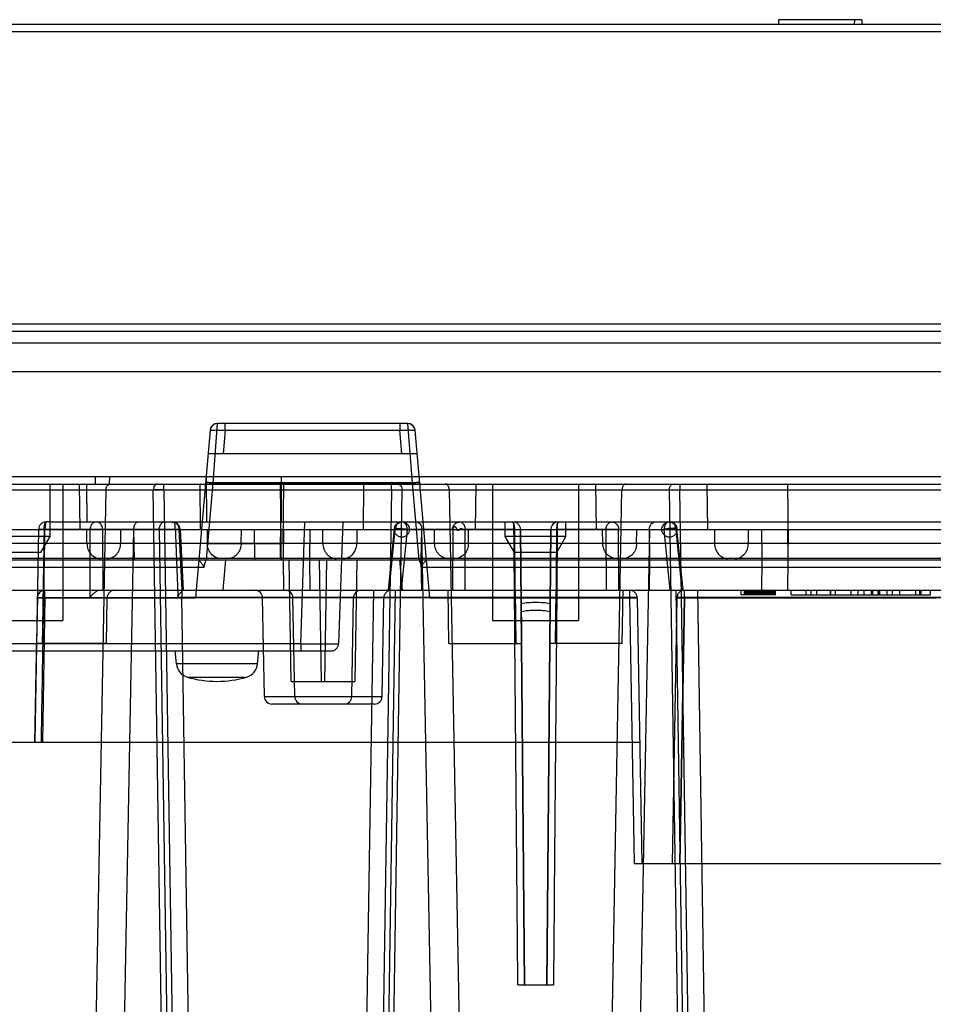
# Model space of a CAD drawing. Header units: millimetres. Extents: x 42 to 339, y 169 to 362.
# Tile 7 of 11: x 176 to 237, y 297 to 362. Entities that reach past the tile are written whole.
import ezdxf

# ---------------------------------------------------------------- set-up
doc = ezdxf.new("R2010")
doc.units = ezdxf.units.MM
doc.header["$LTSCALE"] = 34.608482
doc.layers.get('0').update_dxf_attribs({"linetype": 'CONTINUOUS'})

msp = doc.modelspace()

# ---------------------------------------------------------------- linework, layer by layer
at = {"color": 7, "linetype": 'Continuous'}
for p, q in [((226.446, 361.663), (226.44, 361.363)), ((231.935, 361.663), (226.446, 361.663)), ((231.446, 361.663), (231.44, 361.363)), ((231.935, 361.663), (231.94, 361.363)), ((129.715, 361.363), (328.904, 361.363)), ((130.214, 360.889), (324.469, 360.889)), ((325.393, 341.596), (129.203, 341.596)), ((129.203, 341.128), (325.393, 341.128)), ((325.394, 340.339), (56.375, 340.339)), ((56.302, 338.47), (325.346, 338.47)), ((189.185, 331.133), (189.486, 335.063)), ((201.995, 335.063), (189.486, 335.063)), ((189.984, 334.606), (189.984, 335.063)), ((201.497, 335.063), (201.497, 334.606)), ((201.995, 335.063), (202.296, 331.133)), ((188.988, 334.606), (188.022, 323.567)), ((189.984, 334.606), (189.849, 333.063)), ((189.984, 334.606), (201.497, 334.606)), ((201.632, 333.063), (201.497, 334.606)), ((203.459, 323.567), (202.493, 334.606)), ((202.628, 333.063), (188.853, 333.063)), ((55.44, 331.563), (330.94, 331.563)), ((181.43, 331.063), (181.438, 331.563)), ((182.362, 331.063), (182.37, 331.563)), ((188.767, 328.563), (188.752, 331.563)), ((193.703, 328.563), (193.688, 331.563)), ((170.519, 331.063), (182.362, 331.063)), ((178.44, 327.602), (178.44, 331.063)), ((179.275, 331.063), (179.275, 322.063)), ((180.424, 328.063), (180.379, 331.063)), ((180.838, 331.063), (180.857, 328.563)), ((182.362, 331.063), (313.941, 331.063)), ((185.949, 330.684), (185.949, 331.063)), ((188.363, 328.063), (188.333, 331.063)), ((188.679, 331.08), (202.801, 331.08)), ((188.742, 326.063), (189.185, 331.133)), ((202.296, 331.133), (189.185, 331.133)), ((193.615, 331.063), (193.654, 327.145)), ((193.804, 327.145), (193.843, 331.063)), ((199.095, 328.063), (199.125, 331.063)), ((200.932, 330.684), (200.932, 331.063)), ((202.296, 331.133), (202.739, 326.063)), ((206.502, 331.063), (206.457, 328.063)), ((207.605, 331.063), (207.605, 322.063)), ((213.275, 331.063), (213.275, 322.063)), ((214.379, 331.063), (214.424, 328.063)), ((219.949, 331.063), (219.949, 330.684)), ((221.786, 328.063), (221.755, 331.063)), ((227.037, 331.063), (227.077, 327.145)), ((70.288, 330.684), (309.551, 330.684)), ((167.639, 330.673), (185.242, 330.673)), ((180.339, 234.05), (182.128, 330.673)), ((186.728, 234.05), (185.242, 330.673)), ((185.949, 330.684), (187.435, 234.037)), ((200.932, 330.684), (199.446, 234.037)), ((200.153, 234.05), (201.639, 330.673)), ((201.639, 330.673), (219.242, 330.673)), ((204.753, 330.673), (206.542, 234.05)), ((214.339, 234.05), (216.128, 330.673)), ((219.242, 330.673), (220.728, 234.05)), ((221.435, 234.037), (219.949, 330.684)), ((178.44, 328.563), (178.185, 328.563)), ((178.44, 328.563), (316.94, 328.563)), ((194.959, 320.545), (195.239, 328.563)), ((197.737, 328.563), (197.457, 320.545)), ((208.44, 327.602), (208.44, 328.563)), ((212.44, 327.602), (212.44, 328.563)), ((62.94, 328.063), (329.44, 328.063)), ((177.685, 328.071), (177.44, 314.063)), ((177.683, 328.071), (177.556, 320.563)), ((178.047, 328.071), (181.077, 328.071)), ((185.638, 328.076), (178.106, 328.076)), ((180.871, 327.145), (180.857, 328.063)), ((181.08, 323.572), (181.077, 328.071)), ((186.945, 328.071), (181.907, 328.071)), ((181.907, 328.071), (181.914, 324.063)), ((183.94, 328.076), (182.097, 228.563)), ((183.095, 327.145), (183.109, 328.063)), ((183.945, 328.063), (183.975, 326.063)), ((185.638, 328.076), (187.168, 228.563)), ((187.147, 324.063), (186.945, 328.071)), ((187.012, 328.088), (187.215, 324.063)), ((188.796, 328.063), (188.805, 327.145)), ((191.038, 327.145), (191.047, 328.063)), ((191.893, 328.063), (191.913, 326.063)), ((193.625, 328.063), (193.645, 326.063)), ((193.636, 327.145), (193.645, 328.063)), ((193.822, 327.145), (193.813, 328.063)), ((193.833, 328.063), (193.813, 326.063)), ((195.565, 328.063), (195.545, 326.063)), ((196.42, 327.145), (196.411, 328.063)), ((198.662, 328.063), (198.653, 327.145)), ((201.126, 328.112), (200.728, 324.063)), ((200.797, 324.063), (201.191, 328.071)), ((204.974, 328.071), (201.191, 328.071)), ((201.977, 328.076), (201.583, 324.063)), ((201.977, 328.076), (209.012, 328.076)), ((202.906, 326.063), (202.936, 328.063)), ((204.784, 228.563), (202.941, 328.076)), ((203.786, 327.145), (203.772, 328.063)), ((204.974, 328.071), (204.966, 324.063)), ((205.801, 324.063), (205.804, 328.071)), ((209.063, 328.071), (205.804, 328.071)), ((206.01, 327.145), (206.024, 328.063)), ((209.445, 328.067), (209.707, 298.063)), ((209.445, 328.067), (209.509, 320.563)), ((209.704, 298.063), (209.447, 328.067)), ((211.174, 298.063), (211.436, 328.067)), ((211.434, 328.067), (211.176, 298.063)), ((211.435, 328.067), (211.371, 320.563)), ((215.077, 328.071), (211.818, 328.071)), ((211.869, 328.076), (218.904, 328.076)), ((214.871, 327.145), (214.857, 328.063)), ((215.077, 328.071), (215.08, 324.063)), ((215.907, 328.071), (219.69, 328.071)), ((215.914, 324.063), (215.907, 328.071)), ((217.94, 328.076), (216.097, 228.563)), ((217.095, 327.145), (217.109, 328.063)), ((217.975, 326.063), (217.945, 328.063)), ((219.298, 324.063), (218.904, 328.076)), ((219.69, 328.071), (220.084, 324.063)), ((220.153, 324.063), (219.755, 328.112)), ((222.219, 328.063), (222.228, 327.145)), ((224.461, 327.145), (224.47, 328.063)), ((225.316, 328.063), (225.336, 326.063)), ((227.048, 328.063), (227.068, 326.063)), ((227.059, 327.145), (227.068, 328.063)), ((326.356, 327.145), (100.356, 327.145)), ((178.44, 327.602), (174.44, 327.602)), ((177.84, 326.563), (178.44, 327.602)), ((193.636, 326.163), (193.636, 327.145)), ((193.654, 327.145), (193.654, 326.163)), ((193.804, 327.145), (193.804, 326.163)), ((193.822, 326.163), (193.822, 327.145)), ((209.04, 326.563), (208.44, 327.602)), ((212.44, 327.602), (208.44, 327.602)), ((211.84, 326.563), (212.44, 327.602)), ((227.059, 327.145), (227.059, 326.163)), ((227.077, 326.163), (227.077, 327.145)), ((177.84, 326.563), (175.04, 326.563)), ((211.84, 326.563), (209.04, 326.563)), ((327.925, 326.163), (64.456, 326.163)), ((100.363, 326.063), (325.24, 326.063)), ((189.839, 324.063), (190.014, 326.063)), ((193.813, 326.063), (193.833, 324.063)), ((193.813, 326.063), (195.545, 326.063)), ((194.33, 318.063), (194.19, 326.063)), ((195.545, 326.063), (195.565, 324.063)), ((196.33, 318.063), (196.19, 326.063)), ((196.551, 318.063), (196.69, 326.063)), ((198.551, 318.063), (198.69, 326.063)), ((201.467, 326.063), (201.642, 324.063)), ((202.936, 324.063), (202.906, 326.063)), ((217.945, 324.063), (217.975, 326.063)), ((225.336, 326.063), (225.316, 324.063)), ((225.336, 326.063), (227.068, 326.063)), ((227.068, 326.063), (227.048, 324.063)), ((188.567, 325.564), (157.979, 325.564)), ((238.834, 325.554), (202.916, 325.554)), ((64.274, 324.063), (327.93, 324.063)), ((178.106, 323.567), (178.106, 324.063)), ((187.121, 323.98), (187.121, 323.589)), ((198.298, 228.563), (199.767, 324.063)), ((201.181, 324.063), (199.713, 228.563)), ((204.73, 320.563), (204.669, 324.063)), ((209.096, 324.063), (209.125, 320.563)), ((209.48, 324.063), (209.51, 320.563)), ((211.401, 324.063), (211.371, 320.563)), ((211.755, 320.563), (211.785, 324.063)), ((216.151, 320.563), (216.212, 324.063)), ((216.635, 324.063), (216.635, 323.567)), ((221.168, 228.563), (219.699, 324.063)), ((220.246, 323.567), (220.246, 324.063)), ((221.114, 324.063), (222.582, 228.563)), ((223.985, 323.763), (223.985, 324.063)), ((224.198, 323.763), (224.198, 324.063)), ((224.24, 323.763), (224.24, 324.063)), ((224.283, 323.763), (224.283, 324.063)), ((224.368, 323.763), (224.368, 324.063)), ((224.411, 323.763), (224.411, 324.063)), ((224.453, 323.763), (224.453, 324.063)), ((224.496, 323.763), (224.496, 324.063)), ((224.538, 323.763), (224.538, 324.063)), ((224.581, 323.763), (224.581, 324.063)), ((224.623, 323.763), (224.623, 324.063)), ((224.708, 323.763), (224.708, 324.063)), ((224.751, 323.763), (224.751, 324.063)), ((224.836, 323.763), (224.836, 324.063)), ((224.921, 323.763), (224.921, 324.063)), ((224.964, 323.763), (224.964, 324.063)), ((225.049, 323.763), (225.049, 324.063)), ((225.091, 323.763), (225.091, 324.063)), ((225.134, 323.763), (225.134, 324.063)), ((225.177, 323.763), (225.177, 324.063)), ((225.219, 323.763), (225.219, 324.063)), ((225.262, 323.763), (225.262, 324.063)), ((225.304, 323.763), (225.304, 324.063)), ((225.389, 323.763), (225.389, 324.063)), ((225.432, 323.763), (225.432, 324.063)), ((225.474, 323.763), (225.474, 324.063)), ((225.517, 323.763), (225.517, 324.063)), ((225.56, 323.763), (225.56, 324.063)), ((225.602, 323.763), (225.602, 324.063)), ((225.645, 323.763), (225.645, 324.063)), ((225.687, 323.763), (225.687, 324.063)), ((225.73, 323.763), (225.73, 324.063)), ((225.772, 323.763), (225.772, 324.063)), ((225.857, 323.763), (225.857, 324.063)), ((225.9, 323.763), (225.9, 324.063)), ((225.943, 323.763), (225.943, 324.063)), ((225.985, 323.763), (225.985, 324.063)), ((226.028, 323.763), (226.028, 324.063)), ((226.07, 323.763), (226.07, 324.063)), ((226.113, 323.763), (226.113, 324.063)), ((226.198, 323.763), (226.198, 324.063)), ((226.24, 323.763), (226.24, 324.063)), ((227.29, 323.763), (227.29, 324.063)), ((228.24, 324.063), (228.24, 323.763)), ((228.59, 323.763), (228.59, 324.063)), ((228.94, 324.063), (228.94, 323.763)), ((229.84, 324.063), (229.84, 323.763)), ((229.89, 323.763), (229.89, 324.063)), ((230.19, 324.063), (230.19, 323.763)), ((231.226, 323.763), (231.226, 324.063)), ((231.701, 323.763), (231.701, 324.063)), ((232.094, 323.763), (232.094, 324.063)), ((232.569, 323.763), (232.569, 324.063)), ((232.654, 323.763), (232.654, 324.063)), ((233.004, 323.763), (233.004, 324.063)), ((233.088, 323.763), (233.088, 324.063)), ((233.131, 323.763), (233.131, 324.063)), ((233.606, 323.763), (233.606, 324.063)), ((233.956, 323.763), (233.956, 324.063)), ((234.431, 323.763), (234.431, 324.063)), ((235.467, 324.063), (235.467, 323.763)), ((235.767, 323.763), (235.767, 324.063)), ((235.817, 324.063), (235.817, 323.763)), ((236.467, 323.763), (236.467, 324.063)), ((177.606, 323.572), (177.555, 320.563)), ((178.106, 323.572), (177.94, 314.063)), ((216.635, 323.572), (177.973, 323.572)), ((178.106, 323.567), (188.022, 323.567)), ((182.151, 320.563), (182.203, 323.572)), ((187.121, 323.589), (186.866, 323.588)), ((188.582, 228.563), (187.121, 323.589)), ((216.635, 323.589), (187.121, 323.589)), ((192.563, 317.054), (192.449, 323.572)), ((194.563, 317.054), (194.449, 323.572)), ((198.318, 317.054), (198.432, 323.572)), ((200.318, 317.054), (200.432, 323.572)), ((203.459, 323.567), (216.635, 323.567)), ((216.635, 323.589), (216.941, 306.063)), ((217.135, 323.572), (217.44, 306.063)), ((219.746, 323.572), (219.44, 306.063)), ((219.94, 306.063), (220.246, 323.589)), ((220.246, 323.567), (219.94, 306.063)), ((258.635, 323.589), (220.246, 323.589)), ((258.635, 323.572), (220.246, 323.572)), ((220.246, 323.567), (236.835, 323.567)), ((226.24, 323.763), (223.985, 323.763)), ((227.29, 323.763), (236.467, 323.763)), ((173.605, 322.063), (179.275, 322.063)), ((207.605, 322.063), (213.275, 322.063)), ((194.959, 320.545), (129.922, 320.545)), ((177.443, 314.063), (177.562, 321.052)), ((182.151, 320.563), (177.554, 320.563)), ((194.959, 320.545), (194.959, 320.063)), ((204.73, 320.563), (209.51, 320.563)), ((216.151, 320.563), (211.371, 320.563)), ((127.923, 320.063), (196.958, 320.063)), ((186.765, 319.216), (186.69, 320.063)), ((192.116, 319.216), (192.19, 320.063)), ((192.116, 319.216), (186.765, 319.216)), ((187.481, 318.343), (191.4, 318.343)), ((194.33, 318.063), (198.551, 318.063)), ((192.563, 317.054), (200.318, 317.054)), ((199.818, 316.563), (193.063, 316.563)), ((118.65, 314.063), (217.301, 314.063)), ((216.941, 306.063), (328.755, 306.063)), ((209.266, 298.063), (211.614, 298.063))]:
    msp.add_line(p, q, dxfattribs=at)
for points in [[(189.486, 335.063), (189.249, 335.003), (189.068, 334.838), (188.988, 334.606)], [(189.486, 335.063), (189.342, 335.041), (189.207, 334.978), (189.098, 334.878), (189.022, 334.749), (188.988, 334.606)], [(202.493, 334.606), (202.412, 334.838), (202.232, 335.003), (201.995, 335.063)], [(202.493, 334.606), (202.459, 334.749), (202.383, 334.878), (202.274, 334.978), (202.139, 335.041), (201.995, 335.063)], [(187.011, 328.088), (186.949, 328.306), (186.795, 328.475), (186.584, 328.558)]]:
    msp.add_lwpolyline(points, dxfattribs=at)
for centre in [(201.623, 328.063), (219.257, 328.063)]:
    msp.add_circle(centre, 0.5, dxfattribs=at)
for centre, radius, start, end in [((189.486, 334.563), 0.5, 90, 175), ((201.995, 334.563), 0.5, 5, 90), ((178.185, 328.063), 0.5, 89.99999, 179), ((208.945, 328.063), 0.5, 0.5, 90), ((211.936, 328.063), 0.5, 90, 179.5), ((181.252, 328.063), 3.146, 178.56728, 179.7663), ((178.106, 323.563), 0.5, 90, 179), ((182.703, 323.563), 0.5, 90, 179), ((191.949, 323.563), 0.5, 1, 89.99746), ((193.949, 323.563), 0.5, 1, 89.99746), ((198.932, 323.563), 0.5, 90.00254, 179), ((200.932, 323.563), 0.5, 90.00254, 179), ((216.635, 323.563), 0.5, 1, 90), ((220.246, 323.563), 0.5, 90, 180), ((210.439, 317.281), 5.975, 89.98308, 99.16095), ((210.441, 317.268), 5.987, 80.84913, 90.00767), ((196.958, 320.563), 0.5, 269.99756, 357.99997), ((187.761, 319.303), 1, 185, 253.74297), ((191.12, 319.303), 1, 286.25703, 355), ((189.44, 325.063), 7, 253.74297, 286.25703), ((193.063, 317.063), 0.5, 181.00015, 270), ((195.063, 317.063), 0.5, 181.00015, 270), ((197.818, 317.063), 0.5, 270, 358.99985), ((199.818, 317.063), 0.5, 270, 358.99985)]:
    msp.add_arc(centre, radius, start, end, dxfattribs=at)
for points, knots in [([(188.988, 334.606), (188.99, 334.632), (189.141, 334.602), (189.299, 334.637), (189.63, 334.615), (189.857, 334.612), (189.984, 334.606)], [0, 0, 0, 0, 0.078003, 0.294701, 0.618469, 1, 1, 1, 1]), ([(201.497, 334.606), (201.623, 334.612), (201.851, 334.615), (202.181, 334.637), (202.34, 334.602), (202.491, 334.632), (202.493, 334.606)], [0, 0, 0, 0, 0.381491, 0.705257, 0.92198, 1, 1, 1, 1]), ([(182.128, 330.673), (182.129, 330.74), (182.153, 330.866), (182.252, 331.017), (182.361, 331.063), (182.41, 331.063)], [0, 0, 0, 0, 0.381096, 0.716319, 1, 1, 1, 1]), ([(185.525, 331.063), (185.476, 331.063), (185.369, 331.019), (185.269, 330.869), (185.243, 330.742), (185.242, 330.673)], [0, 0, 0, 0, 0.276834, 0.608907, 1, 1, 1, 1]), ([(189.185, 331.133), (189.12, 331.138), (189.027, 331.146), (188.921, 331.154), (188.868, 331.158), (188.839, 331.16), (188.817, 331.162), (188.802, 331.163), (188.787, 331.164), (188.773, 331.165), (188.76, 331.166), (188.747, 331.166), (188.735, 331.167), (188.723, 331.168), (188.712, 331.168), (188.703, 331.168), (188.697, 331.168), (188.693, 331.168), (188.69, 331.168), (188.688, 331.168), (188.687, 331.168), (188.687, 331.167)], [0, 0, 0, 0, 0.38981, 0.563906, 0.639104, 0.706812, 0.738969, 0.769795, 0.799564, 0.828073, 0.855022, 0.880195, 0.903395, 0.924424, 0.956222, 0.969068, 0.979779, 0.988281, 0.994507, 0.998399, 1, 1, 1, 1]), ([(201.356, 331.063), (201.404, 331.063), (201.511, 331.019), (201.612, 330.869), (201.637, 330.742), (201.639, 330.673)], [0, 0, 0, 0, 0.276834, 0.608907, 1, 1, 1, 1]), ([(202.794, 331.167), (202.794, 331.168), (202.793, 331.168), (202.791, 331.168), (202.788, 331.168), (202.783, 331.168), (202.778, 331.168), (202.769, 331.168), (202.758, 331.168), (202.745, 331.167), (202.734, 331.166), (202.721, 331.166), (202.708, 331.165), (202.694, 331.164), (202.679, 331.163), (202.663, 331.162), (202.642, 331.16), (202.613, 331.158), (202.56, 331.154), (202.454, 331.146), (202.36, 331.138), (202.296, 331.133)], [0, 0, 0, 0, 0.001601, 0.005493, 0.011719, 0.020221, 0.030932, 0.043777, 0.075576, 0.096605, 0.119805, 0.144978, 0.171927, 0.200436, 0.230205, 0.261031, 0.293188, 0.360896, 0.436094, 0.61019, 1, 1, 1, 1]), ([(204.753, 330.673), (204.752, 330.74), (204.728, 330.866), (204.629, 331.017), (204.52, 331.063), (204.47, 331.063)], [0, 0, 0, 0, 0.381096, 0.716319, 1, 1, 1, 1]), ([(216.41, 331.063), (216.361, 331.063), (216.252, 331.017), (216.153, 330.866), (216.129, 330.74), (216.128, 330.673)], [0, 0, 0, 0, 0.283681, 0.618905, 1, 1, 1, 1]), ([(219.242, 330.673), (219.243, 330.738), (219.267, 330.863), (219.364, 331.015), (219.474, 331.063), (219.525, 331.063)], [0, 0, 0, 0, 0.372841, 0.707986, 1, 1, 1, 1]), ([(185.949, 330.684), (185.863, 330.683), (185.696, 330.682), (185.461, 330.678), (185.311, 330.675), (185.242, 330.673)], [0, 0, 0, 0, 0.36588, 0.706957, 1, 1, 1, 1]), ([(200.932, 330.684), (201.018, 330.683), (201.184, 330.682), (201.42, 330.678), (201.57, 330.675), (201.639, 330.673)], [0, 0, 0, 0, 0.36588, 0.706957, 1, 1, 1, 1]), ([(219.242, 330.673), (219.311, 330.675), (219.461, 330.678), (219.696, 330.682), (219.863, 330.683), (219.949, 330.684)], [0, 0, 0, 0, 0.293042, 0.634121, 1, 1, 1, 1]), ([(178.047, 328.071), (178.048, 328.114), (178.051, 328.197), (178.064, 328.313), (178.079, 328.386), (178.088, 328.419)], [0, 0, 0, 0, 0.363899, 0.703996, 1, 1, 1, 1]), ([(178.088, 328.419), (178.096, 328.447), (178.112, 328.492), (178.142, 328.545), (178.173, 328.563), (178.185, 328.563)], [0, 0, 0, 0, 0.466863, 0.795432, 1, 1, 1, 1]), ([(178.185, 328.563), (178.164, 328.563), (178.137, 328.469), (178.117, 328.347), (178.109, 328.215), (178.107, 328.142)], [0, 0, 0, 0, 0.140516, 0.495575, 1, 1, 1, 1]), ([(181.474, 328.563), (181.413, 328.563), (181.291, 328.525), (181.163, 328.393), (181.092, 328.236), (181.075, 328.124), (181.077, 328.071)], [0, 0, 0, 0, 0.264732, 0.517997, 0.77431, 1, 1, 1, 1]), ([(181.777, 328.419), (181.75, 328.45), (181.69, 328.503), (181.584, 328.552), (181.509, 328.563), (181.474, 328.563)], [0, 0, 0, 0, 0.350722, 0.689583, 1, 1, 1, 1]), ([(181.907, 328.071), (181.906, 328.114), (181.895, 328.2), (181.851, 328.319), (181.804, 328.389), (181.777, 328.419)], [0, 0, 0, 0, 0.340509, 0.675217, 1, 1, 1, 1]), ([(184.293, 328.563), (184.234, 328.563), (184.099, 328.509), (183.973, 328.32), (183.941, 328.16), (183.94, 328.076)], [0, 0, 0, 0, 0.273677, 0.612894, 1, 1, 1, 1]), ([(185.638, 328.076), (185.639, 328.159), (185.67, 328.316), (185.793, 328.505), (185.93, 328.564), (185.991, 328.563)], [0, 0, 0, 0, 0.378691, 0.717703, 1, 1, 1, 1]), ([(186.436, 328.563), (186.449, 328.563), (186.476, 328.563), (186.518, 328.562), (186.545, 328.561), (186.559, 328.56)], [0, 0, 0, 0, 0.330904, 0.664316, 1, 1, 1, 1]), ([(186.691, 328.092), (186.69, 328.131), (186.689, 328.203), (186.685, 328.302), (186.679, 328.38), (186.671, 328.441), (186.661, 328.485), (186.648, 328.517), (186.632, 328.539), (186.611, 328.552), (186.586, 328.558), (186.568, 328.559), (186.559, 328.56)], [0, 0, 0, 0, 0.22169, 0.407087, 0.554041, 0.665628, 0.748779, 0.810231, 0.857396, 0.899301, 0.945351, 1, 1, 1, 1]), ([(186.559, 328.56), (186.584, 328.557), (186.637, 328.544), (186.712, 328.51), (186.767, 328.468), (186.801, 328.435), (186.819, 328.415), (186.832, 328.4), (186.844, 328.384), (186.859, 328.362), (186.885, 328.32), (186.915, 328.252), (186.939, 328.164), (186.944, 328.102), (186.945, 328.071)], [0, 0, 0, 0, 0.114663, 0.238888, 0.360577, 0.420053, 0.449352, 0.478321, 0.507212, 0.536774, 0.597861, 0.727294, 0.864855, 1, 1, 1, 1]), ([(201.309, 328.417), (201.286, 328.39), (201.25, 328.332), (201.23, 328.237), (201.22, 328.15), (201.202, 328.096), (201.191, 328.071)], [0, 0, 0, 0, 0.290361, 0.540487, 0.779576, 1, 1, 1, 1]), ([(201.309, 328.417), (201.328, 328.439), (201.371, 328.478), (201.447, 328.518), (201.501, 328.538), (201.528, 328.545)], [0, 0, 0, 0, 0.330401, 0.673646, 1, 1, 1, 1]), ([(201.528, 328.545), (201.533, 328.549), (201.546, 328.555), (201.568, 328.559), (201.594, 328.562), (201.613, 328.563), (201.623, 328.563)], [0, 0, 0, 0, 0.195211, 0.41712, 0.681659, 1, 1, 1, 1]), ([(201.87, 328.421), (201.849, 328.449), (201.803, 328.5), (201.717, 328.551), (201.654, 328.563), (201.623, 328.563)], [0, 0, 0, 0, 0.359613, 0.689114, 1, 1, 1, 1]), ([(201.977, 328.076), (201.976, 328.116), (201.968, 328.198), (201.933, 328.316), (201.894, 328.389), (201.87, 328.421)], [0, 0, 0, 0, 0.3253, 0.673852, 1, 1, 1, 1]), ([(202.588, 328.563), (202.651, 328.563), (202.789, 328.504), (202.91, 328.312), (202.939, 328.156), (202.941, 328.076)], [0, 0, 0, 0, 0.28872, 0.631048, 1, 1, 1, 1]), ([(204.974, 328.071), (204.974, 328.116), (204.987, 328.206), (205.036, 328.335), (205.123, 328.451), (205.204, 328.508), (205.25, 328.529)], [0, 0, 0, 0, 0.235738, 0.480959, 0.731419, 1, 1, 1, 1]), ([(205.25, 328.529), (205.266, 328.536), (205.3, 328.549), (205.353, 328.56), (205.389, 328.563), (205.407, 328.563)], [0, 0, 0, 0, 0.335966, 0.668786, 1, 1, 1, 1]), ([(205.685, 328.419), (205.662, 328.449), (205.608, 328.5), (205.512, 328.551), (205.442, 328.563), (205.407, 328.563)], [0, 0, 0, 0, 0.349969, 0.680763, 1, 1, 1, 1]), ([(205.804, 328.071), (205.803, 328.112), (205.794, 328.196), (205.755, 328.315), (205.711, 328.388), (205.685, 328.419)], [0, 0, 0, 0, 0.328921, 0.67231, 1, 1, 1, 1]), ([(209.063, 328.071), (209.062, 328.154), (209.051, 328.303), (209.025, 328.457), (208.974, 328.563), (208.945, 328.563)], [0, 0, 0, 0, 0.475486, 0.830945, 1, 1, 1, 1]), ([(208.992, 328.421), (208.988, 328.447), (208.98, 328.491), (208.969, 328.536), (208.953, 328.563), (208.945, 328.563)], [0, 0, 0, 0, 0.513174, 0.844898, 1, 1, 1, 1]), ([(209.012, 328.076), (209.012, 328.115), (209.01, 328.196), (209.004, 328.311), (208.996, 328.387), (208.992, 328.421)], [0, 0, 0, 0, 0.341965, 0.695478, 1, 1, 1, 1]), ([(211.853, 328.419), (211.845, 328.385), (211.832, 328.31), (211.821, 328.194), (211.819, 328.112), (211.818, 328.071)], [0, 0, 0, 0, 0.30223, 0.651353, 1, 1, 1, 1]), ([(211.936, 328.563), (211.925, 328.563), (211.897, 328.542), (211.873, 328.49), (211.86, 328.446), (211.853, 328.419)], [0, 0, 0, 0, 0.199999, 0.527192, 1, 1, 1, 1]), ([(211.869, 328.076), (211.869, 328.115), (211.87, 328.196), (211.877, 328.311), (211.884, 328.387), (211.889, 328.422)], [0, 0, 0, 0, 0.341905, 0.695357, 1, 1, 1, 1]), ([(211.889, 328.422), (211.893, 328.447), (211.901, 328.491), (211.912, 328.536), (211.928, 328.563), (211.936, 328.563)], [0, 0, 0, 0, 0.513357, 0.844938, 1, 1, 1, 1]), ([(215.077, 328.071), (215.078, 328.157), (215.113, 328.32), (215.258, 328.51), (215.405, 328.563), (215.474, 328.563)], [0, 0, 0, 0, 0.373511, 0.70074, 1, 1, 1, 1]), ([(215.474, 328.563), (215.511, 328.563), (215.587, 328.551), (215.692, 328.501), (215.751, 328.449), (215.777, 328.419)], [0, 0, 0, 0, 0.32505, 0.656828, 1, 1, 1, 1]), ([(215.777, 328.419), (215.805, 328.388), (215.853, 328.316), (215.896, 328.197), (215.906, 328.112), (215.907, 328.071)], [0, 0, 0, 0, 0.332376, 0.67485, 1, 1, 1, 1]), ([(217.94, 328.076), (217.941, 328.156), (217.971, 328.312), (218.092, 328.504), (218.23, 328.563), (218.293, 328.563)], [0, 0, 0, 0, 0.368952, 0.71128, 1, 1, 1, 1]), ([(219.011, 328.421), (218.987, 328.389), (218.947, 328.316), (218.913, 328.198), (218.905, 328.116), (218.904, 328.076)], [0, 0, 0, 0, 0.326148, 0.6747, 1, 1, 1, 1]), ([(219.257, 328.563), (219.227, 328.563), (219.163, 328.551), (219.078, 328.5), (219.031, 328.449), (219.011, 328.421)], [0, 0, 0, 0, 0.310886, 0.640387, 1, 1, 1, 1]), ([(219.257, 328.563), (219.268, 328.563), (219.287, 328.562), (219.313, 328.559), (219.335, 328.555), (219.348, 328.549), (219.353, 328.545)], [0, 0, 0, 0, 0.318214, 0.58276, 0.804735, 1, 1, 1, 1]), ([(219.572, 328.417), (219.553, 328.439), (219.51, 328.477), (219.434, 328.518), (219.38, 328.538), (219.353, 328.545)], [0, 0, 0, 0, 0.329963, 0.673178, 1, 1, 1, 1]), ([(219.69, 328.071), (219.679, 328.096), (219.66, 328.15), (219.65, 328.237), (219.631, 328.332), (219.594, 328.39), (219.572, 328.417)], [0, 0, 0, 0, 0.219652, 0.458642, 0.708948, 1, 1, 1, 1]), ([(177.683, 328.072), (177.687, 328.091), (177.791, 328.058), (177.905, 328.088), (178.036, 328.077), (178.107, 328.076)], [0, 0, 0, 0, 0.138974, 0.501101, 1, 1, 1, 1]), ([(178.048, 328.071), (177.984, 328.072), (177.87, 328.084), (177.768, 328.057), (177.689, 328.085), (177.683, 328.072)], [0, 0, 0, 0, 0.524833, 0.875555, 1, 1, 1, 1]), ([(177.87, 314.063), (177.896, 315.621), (177.949, 318.735), (178.027, 323.406), (178.081, 326.52), (178.107, 328.076)], [0, 0, 0, 0, 0.333496, 0.66683, 1, 1, 1, 1]), ([(178.048, 328.071), (178.035, 327.238), (178.006, 325.57), (177.965, 323.067), (177.937, 321.398), (177.923, 320.563)], [0, 0, 0, 0, 0.333128, 0.666461, 1, 1, 1, 1]), ([(181.077, 328.071), (181.087, 328.073), (181.108, 328.073), (181.138, 328.067), (181.17, 328.071), (181.197, 328.098), (181.223, 328.075), (181.224, 328.063)], [0, 0, 0, 0, 0.191952, 0.384539, 0.576241, 0.775551, 1, 1, 1, 1]), ([(181.224, 328.063), (181.277, 328.064), (181.387, 328.091), (181.563, 328.075), (181.737, 328.078), (181.854, 328.074), (181.907, 328.071)], [0, 0, 0, 0, 0.232863, 0.489719, 0.767839, 1, 1, 1, 1]), ([(185.638, 328.076), (185.741, 328.078), (185.966, 328.081), (186.317, 328.083), (186.564, 328.088), (186.691, 328.092)], [0, 0, 0, 0, 0.295248, 0.639594, 1, 1, 1, 1]), ([(186.691, 328.092), (186.75, 328.095), (186.854, 328.091), (186.944, 328.109), (187.036, 328.079), (186.967, 328.074), (186.945, 328.071)], [0, 0, 0, 0, 0.46198, 0.754674, 0.829693, 1, 1, 1, 1]), ([(186.691, 328.092), (186.71, 327.591), (186.749, 326.59), (186.807, 325.089), (186.847, 324.088), (186.866, 323.588)], [0, 0, 0, 0, 0.333325, 0.666658, 1, 1, 1, 1]), ([(201.191, 328.071), (201.171, 328.078), (201.141, 328.08), (201.121, 328.123), (201.168, 328.134), (201.211, 328.141), (201.252, 328.143), (201.273, 328.144)], [0, 0, 0, 0, 0.26327, 0.35496, 0.4927, 0.720287, 1, 1, 1, 1]), ([(201.273, 328.144), (201.28, 328.144), (201.294, 328.145), (201.315, 328.145), (201.329, 328.145), (201.336, 328.145)], [0, 0, 0, 0, 0.33498, 0.669659, 1, 1, 1, 1]), ([(201.336, 328.145), (201.37, 328.145), (201.444, 328.143), (201.563, 328.136), (201.698, 328.123), (201.838, 328.104), (201.932, 328.086), (201.977, 328.076)], [0, 0, 0, 0, 0.155772, 0.343364, 0.557579, 0.784639, 1, 1, 1, 1]), ([(205.031, 328.063), (205.014, 328.061), (204.963, 328.042), (204.993, 328.06), (205.002, 328.072), (205.014, 328.074), (205.019, 328.074)], [0, 0, 0, 0, 0.533262, 0.664084, 0.838297, 1, 1, 1, 1]), ([(205.804, 328.071), (205.795, 328.064), (205.77, 328.051), (205.725, 328.057), (205.673, 328.062), (205.612, 328.079), (205.556, 328.108), (205.492, 328.131), (205.439, 328.094), (205.404, 328.053), (205.364, 328.02), (205.325, 327.998), (205.282, 328.002), (205.261, 328.038), (205.253, 328.077), (205.243, 328.121), (205.224, 328.165), (205.195, 328.205), (205.153, 328.233), (205.104, 328.241), (205.06, 328.229), (205.027, 328.204), (205.001, 328.172), (204.985, 328.137), (204.975, 328.1), (204.974, 328.075), (204.974, 328.062)], [0, 0, 0, 0, 0.031484, 0.068864, 0.118282, 0.172595, 0.233756, 0.29019, 0.338446, 0.392107, 0.436858, 0.474616, 0.507877, 0.539205, 0.575113, 0.614751, 0.656942, 0.701234, 0.745936, 0.788291, 0.827217, 0.863739, 0.898414, 0.934607, 0.96453, 1, 1, 1, 1]), ([(204.974, 328.071), (205.031, 328.074), (205.164, 328.077), (205.377, 328.079), (205.598, 328.077), (205.741, 328.074), (205.804, 328.071)], [0, 0, 0, 0, 0.203805, 0.482593, 0.770635, 1, 1, 1, 1]), ([(205.019, 328.074), (205.025, 328.074), (205.039, 328.077), (205.057, 328.084), (205.104, 328.068), (205.045, 328.073), (205.031, 328.063)], [0, 0, 0, 0, 0.15846, 0.348676, 0.554287, 1, 1, 1, 1]), ([(209.012, 328.076), (209.085, 328.076), (209.223, 328.087), (209.337, 328.054), (209.443, 328.086), (209.447, 328.067)], [0, 0, 0, 0, 0.506978, 0.869999, 1, 1, 1, 1]), ([(209.267, 298.063), (209.239, 301.398), (209.181, 308.068), (209.097, 318.073), (209.039, 324.742), (209.012, 328.076)], [0, 0, 0, 0, 0.333389, 0.666722, 1, 1, 1, 1]), ([(209.062, 328.071), (209.13, 328.072), (209.253, 328.083), (209.351, 328.053), (209.443, 328.083), (209.445, 328.067)], [0, 0, 0, 0, 0.525002, 0.876405, 1, 1, 1, 1]), ([(211.434, 328.067), (211.438, 328.086), (211.544, 328.054), (211.658, 328.087), (211.795, 328.076), (211.869, 328.076)], [0, 0, 0, 0, 0.130048, 0.493199, 1, 1, 1, 1]), ([(211.435, 328.067), (211.437, 328.083), (211.53, 328.053), (211.629, 328.083), (211.751, 328.072), (211.818, 328.071)], [0, 0, 0, 0, 0.124727, 0.476163, 1, 1, 1, 1]), ([(211.869, 328.076), (211.841, 324.742), (211.784, 318.073), (211.699, 308.068), (211.642, 301.398), (211.614, 298.063)], [0, 0, 0, 0, 0.333278, 0.666611, 1, 1, 1, 1]), ([(215.906, 328.071), (215.85, 328.074), (215.717, 328.077), (215.504, 328.079), (215.283, 328.077), (215.14, 328.074), (215.077, 328.071)], [0, 0, 0, 0, 0.203546, 0.482423, 0.770567, 1, 1, 1, 1]), ([(219.69, 328.071), (219.708, 328.077), (219.731, 328.082), (219.762, 328.114), (219.731, 328.131), (219.698, 328.137), (219.649, 328.143), (219.594, 328.145), (219.53, 328.146), (219.453, 328.144), (219.361, 328.139), (219.256, 328.13), (219.141, 328.117), (219.022, 328.1), (218.942, 328.085), (218.904, 328.076)], [0, 0, 0, 0, 0.06005, 0.083819, 0.106926, 0.147751, 0.201051, 0.25894, 0.32494, 0.40606, 0.504053, 0.617272, 0.742695, 0.873972, 1, 1, 1, 1]), ([(180.871, 327.145), (180.873, 327.017), (180.919, 326.765), (181.108, 326.439), (181.393, 326.217), (181.625, 326.163), (181.737, 326.163)], [0, 0, 0, 0, 0.26634, 0.523268, 0.766625, 1, 1, 1, 1]), ([(182.229, 326.163), (182.341, 326.163), (182.573, 326.217), (182.858, 326.439), (183.047, 326.765), (183.093, 327.017), (183.095, 327.145)], [0, 0, 0, 0, 0.233375, 0.476732, 0.73366, 1, 1, 1, 1]), ([(189.671, 326.163), (189.561, 326.163), (189.334, 326.215), (189.049, 326.432), (188.855, 326.756), (188.807, 327.014), (188.805, 327.145)], [0, 0, 0, 0, 0.229948, 0.467067, 0.725897, 1, 1, 1, 1]), ([(188.805, 327.145), (189.102, 327.144), (189.786, 327.143), (190.921, 327.142), (192.241, 327.143), (193.173, 327.144), (193.654, 327.145)], [0, 0, 0, 0, 0.183365, 0.423318, 0.702432, 1, 1, 1, 1]), ([(191.038, 327.145), (191.037, 327.085), (191.026, 326.962), (190.978, 326.779), (190.897, 326.603), (190.785, 326.447), (190.67, 326.339), (190.568, 326.271), (190.465, 326.218), (190.333, 326.174), (190.225, 326.163), (190.172, 326.163)], [0, 0, 0, 0, 0.124925, 0.255719, 0.389535, 0.522729, 0.652117, 0.714731, 0.775597, 0.891494, 1, 1, 1, 1]), ([(191.038, 327.145), (191.197, 327.144), (191.563, 327.143), (192.17, 327.142), (192.877, 327.143), (193.377, 327.144), (193.636, 327.145)], [0, 0, 0, 0, 0.183492, 0.422608, 0.701, 1, 1, 1, 1]), ([(198.653, 327.145), (198.357, 327.144), (197.672, 327.143), (196.537, 327.142), (195.217, 327.143), (194.285, 327.144), (193.804, 327.145)], [0, 0, 0, 0, 0.183365, 0.423318, 0.702432, 1, 1, 1, 1]), ([(196.42, 327.145), (196.261, 327.144), (195.895, 327.143), (195.288, 327.142), (194.581, 327.143), (194.081, 327.144), (193.822, 327.145)], [0, 0, 0, 0, 0.183492, 0.422608, 0.701, 1, 1, 1, 1]), ([(196.42, 327.145), (196.421, 327.085), (196.433, 326.962), (196.48, 326.779), (196.561, 326.603), (196.673, 326.447), (196.789, 326.339), (196.89, 326.271), (196.993, 326.218), (197.125, 326.174), (197.233, 326.163), (197.286, 326.163)], [0, 0, 0, 0, 0.124925, 0.255719, 0.389535, 0.522729, 0.652117, 0.714731, 0.775597, 0.891494, 1, 1, 1, 1]), ([(197.787, 326.163), (197.898, 326.163), (198.125, 326.215), (198.409, 326.432), (198.603, 326.756), (198.651, 327.014), (198.653, 327.145)], [0, 0, 0, 0, 0.229948, 0.467067, 0.725897, 1, 1, 1, 1]), ([(204.652, 326.163), (204.54, 326.163), (204.308, 326.217), (204.023, 326.439), (203.834, 326.765), (203.788, 327.017), (203.786, 327.145)], [0, 0, 0, 0, 0.233375, 0.476732, 0.73366, 1, 1, 1, 1]), ([(206.01, 327.145), (206.008, 327.017), (205.962, 326.765), (205.773, 326.439), (205.488, 326.217), (205.256, 326.163), (205.144, 326.163)], [0, 0, 0, 0, 0.26634, 0.523268, 0.766625, 1, 1, 1, 1]), ([(215.737, 326.163), (215.625, 326.163), (215.393, 326.217), (215.108, 326.439), (214.919, 326.765), (214.873, 327.017), (214.871, 327.145)], [0, 0, 0, 0, 0.233375, 0.476732, 0.73366, 1, 1, 1, 1]), ([(217.095, 327.145), (217.093, 327.017), (217.047, 326.765), (216.858, 326.439), (216.573, 326.217), (216.341, 326.163), (216.229, 326.163)], [0, 0, 0, 0, 0.26634, 0.523268, 0.766625, 1, 1, 1, 1]), ([(227.077, 327.145), (226.594, 327.144), (225.66, 327.143), (224.339, 327.142), (223.205, 327.143), (222.523, 327.144), (222.228, 327.145)], [0, 0, 0, 0, 0.298662, 0.578011, 0.817435, 1, 1, 1, 1]), ([(222.228, 327.145), (222.23, 327.019), (222.274, 326.771), (222.458, 326.448), (222.742, 326.219), (222.978, 326.163), (223.094, 326.163)], [0, 0, 0, 0, 0.262571, 0.513637, 0.75968, 1, 1, 1, 1]), ([(223.595, 326.163), (223.647, 326.163), (223.756, 326.175), (223.888, 326.218), (223.99, 326.271), (224.092, 326.339), (224.208, 326.447), (224.32, 326.603), (224.401, 326.779), (224.448, 326.962), (224.46, 327.085), (224.461, 327.145)], [0, 0, 0, 0, 0.108503, 0.224398, 0.285263, 0.347877, 0.477265, 0.61046, 0.744278, 0.875073, 1, 1, 1, 1]), ([(227.059, 327.145), (226.8, 327.144), (226.3, 327.143), (225.593, 327.142), (224.986, 327.143), (224.62, 327.144), (224.461, 327.145)], [0, 0, 0, 0, 0.298892, 0.57733, 0.81645, 1, 1, 1, 1]), ([(188.567, 325.564), (188.571, 325.582), (188.571, 325.621), (188.549, 325.677), (188.515, 325.732), (188.474, 325.787), (188.429, 325.845), (188.38, 325.903), (188.332, 325.96), (188.289, 326.009), (188.259, 326.043), (188.244, 326.059), (188.24, 326.063)], [0, 0, 0, 0, 0.088999, 0.186012, 0.291324, 0.404909, 0.525397, 0.650807, 0.777599, 0.893515, 0.973283, 1, 1, 1, 1]), ([(188.742, 326.063), (188.725, 326.052), (188.693, 326.021), (188.673, 325.961), (188.651, 325.9), (188.632, 325.835), (188.612, 325.759), (188.589, 325.667), (188.575, 325.601), (188.567, 325.564)], [0, 0, 0, 0, 0.112247, 0.237754, 0.348915, 0.472833, 0.618492, 0.791699, 1, 1, 1, 1]), ([(202.739, 326.063), (202.756, 326.052), (202.788, 326.02), (202.809, 325.959), (202.83, 325.897), (202.85, 325.831), (202.871, 325.753), (202.893, 325.659), (202.908, 325.591), (202.916, 325.554)], [0, 0, 0, 0, 0.112223, 0.237673, 0.34823, 0.47179, 0.617289, 0.790743, 1, 1, 1, 1]), ([(203.24, 326.063), (203.241, 326.057), (203.219, 326.043), (203.198, 326.007), (203.151, 325.957), (203.104, 325.899), (203.054, 325.84), (203.009, 325.781), (202.968, 325.724), (202.934, 325.668), (202.912, 325.612), (202.912, 325.572), (202.916, 325.554)], [0, 0, 0, 0, 0.026251, 0.103711, 0.219028, 0.346494, 0.472563, 0.593561, 0.707582, 0.813356, 0.9107, 1, 1, 1, 1]), ([(177.973, 323.572), (177.974, 323.612), (177.977, 323.694), (177.989, 323.81), (178.004, 323.885), (178.013, 323.919)], [0, 0, 0, 0, 0.348124, 0.697048, 1, 1, 1, 1]), ([(178.013, 323.919), (178.02, 323.946), (178.035, 323.991), (178.064, 324.043), (178.094, 324.063), (178.106, 324.063)], [0, 0, 0, 0, 0.461689, 0.787897, 1, 1, 1, 1]), ([(181.755, 324.063), (181.695, 324.063), (181.562, 324.03), (181.38, 323.922), (181.211, 323.767), (181.119, 323.64), (181.08, 323.572)], [0, 0, 0, 0, 0.210476, 0.460341, 0.72791, 1, 1, 1, 1]), ([(186.866, 323.588), (186.865, 323.61), (186.872, 323.657), (186.903, 323.724), (186.947, 323.79), (187.001, 323.854), (187.059, 323.918), (187.101, 323.959), (187.121, 323.98)], [0, 0, 0, 0, 0.138769, 0.292936, 0.457397, 0.634087, 0.818387, 1, 1, 1, 1]), ([(187.121, 323.98), (187.137, 323.995), (187.163, 324.022), (187.194, 324.046), (187.209, 324.063), (187.214, 324.063)], [0, 0, 0, 0, 0.537446, 0.872051, 1, 1, 1, 1]), ([(177.606, 323.572), (177.607, 323.594), (177.741, 323.545), (177.863, 323.586), (178.023, 323.569), (178.106, 323.567)], [0, 0, 0, 0, 0.133978, 0.499986, 1, 1, 1, 1]), ([(177.606, 323.572), (177.607, 323.594), (177.741, 323.55), (177.863, 323.589), (178.023, 323.573), (178.106, 323.572)], [0, 0, 0, 0, 0.134101, 0.500056, 1, 1, 1, 1]), ([(177.974, 323.571), (177.91, 323.572), (177.793, 323.584), (177.697, 323.556), (177.608, 323.587), (177.606, 323.572)], [0, 0, 0, 0, 0.517906, 0.873433, 1, 1, 1, 1]), ([(177.974, 323.571), (177.966, 323.07), (177.949, 322.067), (177.932, 321.064), (177.924, 320.563)], [0, 0, 0, 0, 0.5, 1, 1, 1, 1]), ([(217.135, 323.572), (217.134, 323.594), (217.002, 323.569), (216.877, 323.601), (216.718, 323.59), (216.635, 323.589)], [0, 0, 0, 0, 0.135755, 0.501155, 1, 1, 1, 1]), ([(216.635, 323.567), (216.718, 323.569), (216.878, 323.586), (217, 323.545), (217.134, 323.594), (217.135, 323.572)], [0, 0, 0, 0, 0.499882, 0.865946, 1, 1, 1, 1]), ([(216.635, 323.572), (216.718, 323.573), (216.878, 323.589), (217, 323.55), (217.134, 323.594), (217.135, 323.572)], [0, 0, 0, 0, 0.499681, 0.865747, 1, 1, 1, 1]), ([(220.246, 323.589), (220.163, 323.59), (220.004, 323.601), (219.879, 323.569), (219.746, 323.594), (219.746, 323.572)], [0, 0, 0, 0, 0.498582, 0.863942, 1, 1, 1, 1]), ([(220.246, 323.572), (220.164, 323.573), (220.007, 323.588), (219.883, 323.55), (219.746, 323.596), (219.746, 323.572)], [0, 0, 0, 0, 0.491118, 0.85444, 1, 1, 1, 1]), ([(219.746, 323.572), (219.746, 323.594), (219.88, 323.545), (220.003, 323.586), (220.163, 323.569), (220.246, 323.567)], [0, 0, 0, 0, 0.133978, 0.499986, 1, 1, 1, 1]), ([(219.746, 323.572), (219.746, 323.581), (219.81, 323.563), (219.881, 323.584), (220.052, 323.571), (220.174, 323.573), (220.246, 323.572)], [0, 0, 0, 0, 0.058216, 0.242586, 0.568798, 1, 1, 1, 1]), ([(211.389, 322.644), (211.077, 322.708), (210.44, 322.774), (209.803, 322.708), (209.492, 322.644)], [0, 0, 0, 0, 0.499934, 1, 1, 1, 1]), ([(194.959, 320.545), (195.121, 320.544), (195.44, 320.542), (195.903, 320.54), (196.329, 320.538), (196.703, 320.538), (196.975, 320.538), (197.155, 320.539), (197.26, 320.539), (197.34, 320.542), (197.405, 320.539), (197.432, 320.547), (197.457, 320.541), (197.457, 320.545)], [0, 0, 0, 0, 0.194904, 0.382686, 0.555525, 0.707004, 0.831383, 0.881812, 0.923776, 0.956848, 0.980682, 0.995108, 1, 1, 1, 1])]:
    msp.add_open_spline(points, degree=3, knots=knots, dxfattribs=at)
for points in [[(209.126, 320.563), (209.115, 321.814), (209.094, 324.317), (209.073, 326.82), (209.062, 328.071)], [(211.818, 328.071), (211.808, 326.82), (211.787, 324.317), (211.765, 321.814), (211.755, 320.563)]]:
    msp.add_open_spline(points, degree=3, dxfattribs=at)

doc.saveas('drawing.dxf')
